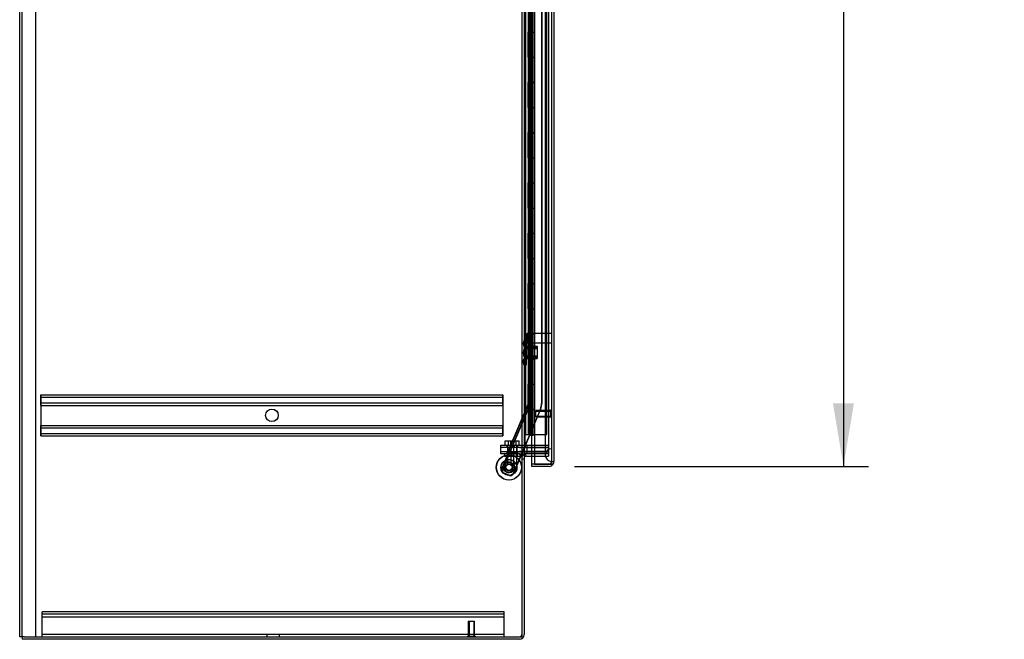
# Model space of a CAD drawing. Header units: inches. Extents: x 1 to 359, y -2 to 239.
# Tile 1 of 53: x 27 to 66, y 58 to 82. Entities that reach past the tile are written whole.
import ezdxf
from ezdxf.enums import TextEntityAlignment as Align
from ezdxf.lldxf.tags import DXFTag

# ---------------------------------------------------------------- set-up
doc = ezdxf.new("R2010")
doc.units = ezdxf.units.IN
doc.header["$MEASUREMENT"] = 0
for name, color, linetype in [('COM53964-3', 7, 'Continuous'), ('COM54746-78', 7, 'Continuous'), ('COM70098', 7, 'Continuous'), ('COM70220', 7, 'Continuous'), ('COM70739-10', 7, 'Continuous'), ('COM70839-6', 7, 'Continuous'), ('COM71195-9', 7, 'Continuous'), ('COM71299-4', 7, 'Continuous'), ('COM71300-4', 7, 'Continuous'), ('Default', 7, 'Continuous'), ('GSK87756', 7, 'Continuous'), ('NTS18147', 7, 'Continuous'), ('NTS86070', 7, 'Continuous'), ('ROL87452', 7, 'Continuous'), ('RVT17786', 7, 'Continuous'), ('SCC180005', 7, 'Continuous'), ('STD26122', 7, 'Continuous'), ('STD26258', 7, 'Continuous'), ('WAF25376', 7, 'Continuous'), ('WAM30038', 7, 'Continuous')]:
    doc.layers.add(name, color=color, linetype=linetype)
doc.styles.add('SEACAD_Times_New_Roman', font='times.ttf')
tags = doc.linetypes.add('HIDDEN2', pattern=[0.1875, 0.125, -0.0625]).pattern_tags.tags
tags[6:7] = [DXFTag(74, 4), DXFTag(75, 0), DXFTag(340, '0'), DXFTag(46, 0.0), DXFTag(50, 0.0), DXFTag(44, 0.0), DXFTag(45, 0.0)]
tags[4:5] = [DXFTag(74, 4), DXFTag(75, 0), DXFTag(340, '0'), DXFTag(46, 0.0), DXFTag(50, 0.0), DXFTag(44, 0.0), DXFTag(45, 0.0)]
doc.dimstyles.new('HAMMOND_(STH_-_540x360)', dxfattribs={"dimtxt": 2, "dimasz": 2.5, "dimexe": 1, "dimexo": 1, "dimgap": 0.5, "dimtad": 0, "dimtih": 1, "dimtoh": 1, "dimzin": 0, "dimdsep": 46, "dimtxsty": 'SEACAD_Times_New_Roman', "dimblk1": '_SE_FILLED', "dimblk2": '_SE_FILLED', "dimsah": 1, "dimcen": 1, "dimadec": 0, "dimazin": 0, "dimtfac": 0.8, "dimtofl": 0, "dimtmove": 0, "dimatfit": 3, "dimfxl": 1, "dimtolj": 1, "dimtzin": 0, "dimarcsym": 0})

# ---------------------------------------------------------------- blocks, each defined once
blk = doc.blocks.new('SE1')
at = {"layer": 'COM53964-3', "color": 7, "linetype": 'HIDDEN2'}
for p, q in [((27.363, 67.472), (27.363, 67.334)), ((27.363, 67.472), (45.738, 67.472)), ((27.363, 67.377), (45.738, 67.377)), ((27.364, 67.334), (27.364, 67.472)), ((45.738, 67.472), (45.738, 67.334)), ((45.739, 67.472), (45.738, 67.472)), ((45.739, 67.377), (45.738, 67.377)), ((45.739, 67.334), (45.739, 67.472)), ((27.363, 67.334), (27.363, 65.985)), ((27.363, 67.153), (45.738, 67.153)), ((27.363, 67.058), (45.738, 67.058)), ((27.364, 67.196), (27.364, 67.334)), ((27.364, 67.058), (27.364, 67.196)), ((27.364, 67.058), (27.364, 66.261)), ((45.738, 67.334), (45.738, 65.985)), ((45.739, 67.153), (45.738, 67.153)), ((45.739, 67.058), (45.738, 67.058)), ((45.739, 67.196), (45.739, 67.334)), ((45.739, 67.058), (45.739, 67.196)), ((45.739, 67.058), (45.739, 66.261)), ((27.363, 66.261), (45.738, 66.261)), ((27.364, 66.123), (27.364, 66.261)), ((45.739, 66.261), (45.738, 66.261)), ((45.739, 66.123), (45.739, 66.261)), ((27.363, 66.166), (45.738, 66.166)), ((27.363, 65.985), (27.363, 65.847)), ((27.363, 65.942), (45.738, 65.942)), ((27.363, 65.847), (45.738, 65.847)), ((27.364, 65.985), (27.364, 66.123)), ((27.364, 65.847), (27.364, 65.985)), ((45.739, 66.166), (45.738, 66.166)), ((45.738, 65.985), (45.738, 65.847)), ((45.739, 65.942), (45.738, 65.942)), ((45.739, 65.847), (45.738, 65.847)), ((45.739, 65.985), (45.739, 66.123)), ((45.739, 65.847), (45.739, 65.985)), ((27.411, 58.715), (27.411, 58.853)), ((45.786, 58.853), (27.411, 58.853)), ((45.786, 58.758), (27.411, 58.758)), ((45.786, 58.715), (45.786, 58.853)), ((27.411, 57.991), (27.411, 58.715)), ((45.786, 58.632), (27.411, 58.632)), ((45.786, 57.991), (45.786, 58.715)), ((27.411, 57.853), (27.411, 57.991)), ((45.786, 57.853), (45.786, 57.991)), ((45.786, 57.948), (27.411, 57.948)), ((36.348, 57.948), (36.348, 57.853)), ((36.848, 57.853), (36.848, 57.948))]:
    blk.add_line(p, q, dxfattribs=at)
for centre in [(36.55, 66.659), (36.551, 66.659)]:
    blk.add_circle(centre, 0.25, dxfattribs=at)
at = {"layer": 'COM54746-78', "color": 7, "linetype": 'HIDDEN2'}
for p, q in [((46.643, 65.897), (46.643, 143.897)), ((46.829, 143.897), (46.829, 66.897)), ((46.929, 66.897), (46.929, 143.897)), ((47.483, 65.897), (47.483, 143.897)), ((46.744, 82.897), (46.744, 81.897)), ((46.748, 82.897), (46.748, 81.897)), ((46.753, 81.897), (46.753, 82.897)), ((46.762, 82.897), (46.762, 81.898)), ((46.824, 82.897), (46.824, 81.898)), ((46.837, 81.897), (46.837, 82.897)), ((46.879, 81.897), (46.879, 82.897)), ((46.884, 82.897), (46.884, 81.898)), ((46.889, 82.897), (46.889, 81.898)), ((46.934, 81.897), (46.934, 82.897)), ((46.744, 81.897), (46.748, 81.897)), ((46.744, 81.897), (46.744, 80.897)), ((46.762, 81.898), (46.762, 81.897)), ((46.762, 81.896), (46.889, 81.896)), ((46.792, 81.897), (46.792, 80.897)), ((46.824, 81.898), (46.824, 80.897)), ((46.837, 81.897), (46.837, 80.897)), ((46.879, 81.897), (46.879, 80.897)), ((46.884, 80.897), (46.884, 81.898)), ((46.889, 80.897), (46.889, 81.898)), ((46.934, 81.896), (46.889, 81.896)), ((46.934, 80.897), (46.934, 81.898)), ((46.934, 81.896), (46.996, 81.896)), ((46.643, 81.049), (46.581, 81.049)), ((46.581, 80.745), (46.643, 80.745)), ((46.744, 80.897), (46.744, 79.897)), ((46.744, 80.897), (46.748, 80.897)), ((46.748, 80.897), (46.748, 79.897)), ((46.753, 79.897), (46.753, 80.897)), ((46.762, 80.897), (46.762, 79.898)), ((46.824, 80.897), (46.824, 79.898)), ((46.837, 79.897), (46.837, 80.897)), ((46.879, 79.897), (46.879, 80.897)), ((46.884, 80.897), (46.884, 79.898)), ((46.889, 80.897), (46.889, 79.898)), ((46.934, 79.897), (46.934, 80.897)), ((46.744, 79.897), (46.748, 79.897)), ((46.744, 79.897), (46.744, 78.897)), ((46.762, 79.898), (46.762, 79.897)), ((46.762, 79.896), (46.889, 79.896)), ((46.792, 79.897), (46.792, 78.897)), ((46.824, 79.898), (46.824, 78.897)), ((46.837, 79.897), (46.837, 78.897)), ((46.879, 79.897), (46.879, 78.897)), ((46.884, 78.897), (46.884, 79.898)), ((46.889, 78.897), (46.889, 79.898)), ((46.934, 79.896), (46.889, 79.896)), ((46.934, 78.897), (46.934, 79.898)), ((46.934, 79.896), (46.996, 79.896)), ((46.744, 78.897), (46.744, 77.897)), ((46.744, 78.897), (46.748, 78.897)), ((46.748, 78.897), (46.748, 77.897)), ((46.753, 77.897), (46.753, 78.897)), ((46.762, 78.897), (46.762, 77.898)), ((46.824, 78.897), (46.824, 77.898)), ((46.837, 77.897), (46.837, 78.897)), ((46.879, 77.897), (46.879, 78.897)), ((46.884, 78.897), (46.884, 77.898)), ((46.889, 78.897), (46.889, 77.898)), ((46.934, 77.897), (46.934, 78.897)), ((46.744, 77.897), (46.748, 77.897)), ((46.744, 77.897), (46.744, 76.897)), ((46.762, 77.898), (46.762, 77.897)), ((46.762, 77.896), (46.889, 77.896)), ((46.792, 77.897), (46.792, 76.897)), ((46.824, 77.898), (46.824, 76.897)), ((46.837, 77.897), (46.837, 76.897)), ((46.879, 77.897), (46.879, 76.897)), ((46.884, 76.897), (46.884, 77.898)), ((46.889, 76.897), (46.889, 77.898)), ((46.934, 77.896), (46.889, 77.896)), ((46.934, 76.897), (46.934, 77.898)), ((46.934, 77.896), (46.996, 77.896)), ((46.744, 76.897), (46.744, 75.897)), ((46.744, 76.897), (46.748, 76.897)), ((46.748, 76.897), (46.748, 75.897)), ((46.753, 75.897), (46.753, 76.897)), ((46.762, 76.897), (46.762, 75.898)), ((46.824, 76.897), (46.824, 75.898)), ((46.837, 75.897), (46.837, 76.897)), ((46.879, 75.897), (46.879, 76.897)), ((46.884, 76.897), (46.884, 75.898)), ((46.889, 76.897), (46.889, 75.898)), ((46.934, 75.897), (46.934, 76.897)), ((46.744, 75.897), (46.748, 75.897)), ((46.744, 75.897), (46.744, 74.897)), ((46.762, 75.898), (46.762, 75.897)), ((46.762, 75.896), (46.889, 75.896)), ((46.792, 75.897), (46.792, 74.897)), ((46.824, 75.898), (46.824, 74.897)), ((46.837, 75.897), (46.837, 74.897)), ((46.879, 75.897), (46.879, 74.897)), ((46.884, 74.897), (46.884, 75.898)), ((46.889, 74.897), (46.889, 75.898)), ((46.934, 75.896), (46.889, 75.896)), ((46.934, 74.897), (46.934, 75.898)), ((46.934, 75.896), (46.996, 75.896)), ((46.643, 75.049), (46.581, 75.049)), ((46.744, 74.897), (46.744, 73.897)), ((46.744, 74.897), (46.748, 74.897)), ((46.748, 74.897), (46.748, 73.897)), ((46.753, 73.897), (46.753, 74.897)), ((46.762, 74.897), (46.762, 73.898)), ((46.824, 74.897), (46.824, 73.898)), ((46.837, 73.897), (46.837, 74.897)), ((46.879, 73.897), (46.879, 74.897)), ((46.884, 74.897), (46.884, 73.898)), ((46.889, 74.897), (46.889, 73.898)), ((46.934, 73.897), (46.934, 74.897)), ((46.581, 74.745), (46.643, 74.745)), ((46.744, 73.897), (46.748, 73.897)), ((46.744, 73.897), (46.744, 72.897)), ((46.762, 73.898), (46.762, 73.897)), ((46.762, 73.896), (46.889, 73.896)), ((46.792, 73.897), (46.792, 72.897)), ((46.824, 73.898), (46.824, 72.897)), ((46.837, 73.897), (46.837, 72.897)), ((46.879, 73.897), (46.879, 72.897)), ((46.884, 72.897), (46.884, 73.898)), ((46.889, 72.897), (46.889, 73.898)), ((46.934, 73.896), (46.889, 73.896)), ((46.934, 72.897), (46.934, 73.898)), ((46.934, 73.896), (46.996, 73.896)), ((46.744, 72.897), (46.744, 71.897)), ((46.744, 72.897), (46.748, 72.897)), ((46.748, 72.897), (46.748, 71.897)), ((46.753, 71.897), (46.753, 72.897)), ((46.762, 72.897), (46.762, 71.898)), ((46.824, 72.897), (46.824, 71.898)), ((46.837, 71.897), (46.837, 72.897)), ((46.879, 71.897), (46.879, 72.897)), ((46.884, 72.897), (46.884, 71.898)), ((46.889, 72.897), (46.889, 71.898)), ((46.934, 71.897), (46.934, 72.897)), ((46.744, 71.897), (46.748, 71.897)), ((46.744, 71.897), (46.744, 70.897)), ((46.762, 71.898), (46.762, 71.897)), ((46.762, 71.896), (46.889, 71.896)), ((46.792, 71.897), (46.792, 70.897)), ((46.824, 71.898), (46.824, 70.897)), ((46.837, 71.897), (46.837, 70.897)), ((46.879, 71.897), (46.879, 70.897)), ((46.884, 70.897), (46.884, 71.898)), ((46.889, 70.897), (46.889, 71.898)), ((46.934, 71.896), (46.889, 71.896)), ((46.934, 70.897), (46.934, 71.898)), ((46.934, 71.896), (46.996, 71.896)), ((46.744, 70.897), (46.744, 69.897)), ((46.744, 70.897), (46.748, 70.897)), ((46.748, 70.897), (46.748, 69.897)), ((46.753, 69.897), (46.753, 70.897)), ((46.762, 70.897), (46.762, 69.898)), ((46.824, 70.897), (46.824, 69.898)), ((46.837, 69.897), (46.837, 70.897)), ((46.879, 69.897), (46.879, 70.897)), ((46.884, 70.897), (46.884, 69.898)), ((46.889, 70.897), (46.889, 69.898)), ((46.934, 69.897), (46.934, 70.897)), ((46.744, 69.897), (46.748, 69.897)), ((46.744, 69.897), (46.744, 68.897)), ((46.762, 69.898), (46.762, 69.897)), ((46.762, 69.896), (46.889, 69.896)), ((46.792, 69.897), (46.792, 68.897)), ((46.824, 69.898), (46.824, 68.897)), ((46.837, 69.897), (46.837, 68.897)), ((46.879, 69.897), (46.879, 68.897)), ((46.884, 68.897), (46.884, 69.898)), ((46.889, 68.897), (46.889, 69.898)), ((46.934, 69.896), (46.889, 69.896)), ((46.934, 68.897), (46.934, 69.898)), ((46.934, 69.896), (46.996, 69.896)), ((46.643, 69.049), (46.581, 69.049)), ((46.581, 68.745), (46.643, 68.745)), ((46.744, 68.897), (46.744, 67.897)), ((46.744, 68.897), (46.748, 68.897)), ((46.748, 68.897), (46.748, 67.897)), ((46.753, 67.897), (46.753, 68.897)), ((46.762, 68.897), (46.762, 67.898)), ((46.824, 68.897), (46.824, 67.898)), ((46.837, 67.897), (46.837, 68.897)), ((46.879, 67.897), (46.879, 68.897)), ((46.884, 68.897), (46.884, 67.898)), ((46.889, 68.897), (46.889, 67.898)), ((46.934, 67.897), (46.934, 68.897)), ((46.744, 67.897), (46.748, 67.897)), ((46.744, 67.897), (46.744, 66.897)), ((46.762, 67.898), (46.762, 67.897)), ((46.762, 67.896), (46.889, 67.896)), ((46.792, 67.897), (46.792, 66.897)), ((46.824, 67.898), (46.824, 66.897)), ((46.837, 67.897), (46.837, 66.897)), ((46.879, 67.897), (46.879, 66.897)), ((46.884, 66.897), (46.884, 67.898)), ((46.889, 66.897), (46.889, 67.898)), ((46.934, 67.896), (46.889, 67.896)), ((46.934, 66.897), (46.934, 67.898)), ((46.934, 67.896), (46.996, 67.896)), ((46.744, 66.897), (46.744, 65.897)), ((46.744, 66.897), (46.748, 66.897)), ((46.748, 66.897), (46.748, 65.897)), ((46.753, 65.897), (46.753, 66.897)), ((46.762, 66.897), (46.762, 65.897)), ((46.824, 66.897), (46.824, 65.897)), ((46.829, 66.897), (46.829, 65.897)), ((46.837, 65.897), (46.837, 66.897)), ((46.879, 65.897), (46.879, 66.897)), ((46.884, 66.897), (46.884, 65.897)), ((46.889, 66.897), (46.889, 65.897)), ((46.929, 65.897), (46.929, 66.897)), ((46.934, 65.897), (46.934, 66.897)), ((46.816, 65.862), (46.816, 65.888)), ((46.816, 65.888), (46.866, 65.888)), ((46.866, 65.862), (46.816, 65.862)), ((46.829, 65.897), (46.829, 65.888)), ((46.891, 65.888), (46.866, 65.888)), ((46.891, 65.862), (46.866, 65.862)), ((46.891, 65.888), (46.941, 65.888)), ((46.941, 65.862), (46.891, 65.862)), ((46.929, 65.888), (46.929, 65.897)), ((46.941, 65.888), (46.941, 65.862)), ((46.998, 65.897), (47.483, 65.897))]:
    blk.add_line(p, q, dxfattribs=at)
at = {"layer": 'COM54746-78', "color": 7, "linetype": 'Continuous'}
for p, q in [((46.792, 81.897), (46.792, 82.897)), ((46.996, 81.897), (46.996, 82.897)), ((46.748, 80.897), (46.748, 81.897)), ((46.748, 81.897), (46.792, 81.897)), ((46.753, 81.897), (46.753, 80.897)), ((46.762, 81.898), (46.996, 81.898)), ((46.762, 81.897), (46.762, 80.897)), ((46.792, 81.897), (46.996, 81.897)), ((46.996, 80.897), (46.996, 81.898)), ((46.748, 80.897), (46.792, 80.897)), ((46.792, 80.897), (46.996, 80.897)), ((46.792, 80.897), (46.996, 80.897)), ((46.792, 79.897), (46.792, 80.897)), ((46.996, 79.897), (46.996, 80.897)), ((46.748, 78.897), (46.748, 79.897)), ((46.748, 79.897), (46.792, 79.897)), ((46.753, 79.897), (46.753, 78.897)), ((46.762, 79.898), (46.996, 79.898)), ((46.762, 79.897), (46.762, 78.897)), ((46.792, 79.897), (46.996, 79.897)), ((46.996, 78.897), (46.996, 79.898)), ((46.748, 78.897), (46.792, 78.897)), ((46.792, 78.897), (46.996, 78.897)), ((46.792, 78.897), (46.996, 78.897)), ((46.792, 77.897), (46.792, 78.897)), ((46.996, 77.897), (46.996, 78.897)), ((46.748, 76.897), (46.748, 77.897)), ((46.748, 77.897), (46.792, 77.897)), ((46.753, 77.897), (46.753, 76.897)), ((46.762, 77.898), (46.996, 77.898)), ((46.762, 77.897), (46.762, 76.897)), ((46.792, 77.897), (46.996, 77.897)), ((46.996, 76.897), (46.996, 77.898)), ((46.748, 76.897), (46.792, 76.897)), ((46.792, 76.897), (46.996, 76.897)), ((46.792, 76.897), (46.996, 76.897)), ((46.792, 75.897), (46.792, 76.897)), ((46.996, 75.897), (46.996, 76.897)), ((46.748, 74.897), (46.748, 75.897)), ((46.748, 75.897), (46.792, 75.897)), ((46.753, 75.897), (46.753, 74.897)), ((46.762, 75.898), (46.996, 75.898)), ((46.762, 75.897), (46.762, 74.897)), ((46.792, 75.897), (46.996, 75.897)), ((46.996, 74.897), (46.996, 75.898)), ((46.748, 74.897), (46.792, 74.897)), ((46.792, 74.897), (46.996, 74.897)), ((46.792, 74.897), (46.996, 74.897)), ((46.792, 73.897), (46.792, 74.897)), ((46.996, 73.897), (46.996, 74.897)), ((46.748, 72.897), (46.748, 73.897)), ((46.748, 73.897), (46.792, 73.897)), ((46.753, 73.897), (46.753, 72.897)), ((46.762, 73.898), (46.996, 73.898)), ((46.762, 73.897), (46.762, 72.897)), ((46.792, 73.897), (46.996, 73.897)), ((46.996, 72.897), (46.996, 73.898)), ((46.748, 72.897), (46.792, 72.897)), ((46.792, 72.897), (46.996, 72.897)), ((46.792, 72.897), (46.996, 72.897)), ((46.792, 71.897), (46.792, 72.897)), ((46.996, 71.897), (46.996, 72.897)), ((46.748, 70.897), (46.748, 71.897)), ((46.748, 71.897), (46.792, 71.897)), ((46.753, 71.897), (46.753, 70.897)), ((46.762, 71.898), (46.996, 71.898)), ((46.762, 71.897), (46.762, 70.897)), ((46.792, 71.897), (46.996, 71.897)), ((46.996, 70.897), (46.996, 71.898)), ((46.748, 70.897), (46.792, 70.897)), ((46.792, 70.897), (46.996, 70.897)), ((46.792, 70.897), (46.996, 70.897)), ((46.792, 69.897), (46.792, 70.897)), ((46.996, 69.897), (46.996, 70.897)), ((46.748, 68.897), (46.748, 69.897)), ((46.748, 69.897), (46.792, 69.897)), ((46.753, 69.897), (46.753, 68.897)), ((46.762, 69.898), (46.996, 69.898)), ((46.762, 69.897), (46.762, 68.897)), ((46.792, 69.897), (46.996, 69.897)), ((46.996, 68.897), (46.996, 69.898)), ((46.748, 68.897), (46.792, 68.897)), ((46.792, 68.897), (46.996, 68.897)), ((46.792, 68.897), (46.996, 68.897)), ((46.792, 67.897), (46.792, 68.897)), ((46.996, 67.897), (46.996, 68.897)), ((46.748, 66.897), (46.748, 67.897)), ((46.748, 67.897), (46.792, 67.897)), ((46.753, 67.897), (46.753, 66.897)), ((46.762, 67.898), (46.996, 67.898)), ((46.762, 67.897), (46.762, 66.897)), ((46.792, 67.897), (46.996, 67.897)), ((46.996, 66.897), (46.996, 67.898)), ((46.748, 66.897), (46.792, 66.897)), ((46.996, 66.897), (46.762, 66.897)), ((46.792, 65.897), (46.792, 66.897)), ((46.792, 66.897), (46.996, 66.897)), ((46.829, 66.897), (46.829, 66.897)), ((46.929, 66.897), (46.929, 66.897)), ((46.934, 66.897), (46.934, 66.897)), ((46.996, 66.897), (46.996, 66.897)), ((46.996, 65.897), (46.996, 66.897)), ((46.581, 65.897), (46.792, 65.897)), ((46.792, 65.897), (46.996, 65.897)), ((46.996, 65.897), (46.998, 65.897))]:
    blk.add_line(p, q, dxfattribs=at)
at = {"layer": 'COM70098', "color": 7, "linetype": 'HIDDEN2'}
for p, q in [((45.649, 65.383), (45.649, 65.478)), ((45.649, 65.478), (46.399, 65.478)), ((45.891, 65.478), (45.891, 65.383)), ((46.016, 65.478), (46.016, 65.383)), ((46.204, 65.383), (46.204, 65.478)), ((46.329, 65.383), (46.329, 65.478)), ((46.399, 65.478), (47.548, 65.478)), ((46.691, 65.478), (46.691, 65.383)), ((46.399, 65.383), (45.649, 65.383)), ((45.649, 65.133), (45.649, 65.228)), ((45.649, 65.228), (46.399, 65.228)), ((46.399, 65.133), (45.649, 65.133)), ((45.891, 65.228), (45.891, 65.133)), ((46.016, 65.228), (46.016, 65.133)), ((46.204, 65.133), (46.204, 65.228)), ((46.329, 65.133), (46.329, 65.228)), ((46.399, 65.383), (47.548, 65.383)), ((47.548, 65.228), (46.399, 65.228)), ((46.691, 65.228), (46.691, 65.133))]:
    blk.add_line(p, q, dxfattribs=at)
at = {"layer": 'COM70220', "color": 7, "linetype": 'HIDDEN2'}
for p, q in [((47.423, 144.391), (47.423, 65.331)), ((47.669, 144.391), (47.669, 65.331)), ((47.671, 144.391), (47.671, 65.331)), ((47.672, 144.391), (47.672, 65.331)), ((47.423, 65.331), (47.423, 65.081)), ((47.669, 65.331), (47.669, 65.081)), ((47.671, 65.33), (47.669, 65.081)), ((47.669, 65.081), (47.671, 64.832)), ((47.671, 65.331), (47.671, 64.832)), ((47.672, 65.33), (47.671, 65.33)), ((47.672, 65.331), (47.672, 64.832)), ((47.671, 64.832), (47.672, 64.832))]:
    blk.add_line(p, q, dxfattribs=at)
blk.add_arc((47.673, 65.081), 0.25, 90, 270, dxfattribs=at)
at = {"layer": 'COM70739-10', "color": 7, "linetype": 'HIDDEN2'}
blk.add_line((46.611, 144.098), (46.611, 65.478), dxfattribs=at)
at = {"layer": 'COM70839-6', "color": 7, "linetype": 'HIDDEN2'}
for p, q in [((46.745, 104.035), (46.745, 67.132)), ((46.753, 104.035), (46.753, 67.132)), ((46.817, 104.035), (46.817, 67.132)), ((46.825, 104.035), (46.825, 67.132)), ((47.276, 101.774), (47.276, 67.132)), ((47.284, 101.774), (47.284, 67.132)), ((46.817, 70.701), (46.745, 70.701)), ((46.825, 70.701), (46.753, 70.701)), ((46.745, 67.701), (46.817, 67.701)), ((46.753, 67.701), (46.825, 67.701)), ((46.742, 67.118), (45.966, 65.289)), ((46.75, 67.118), (45.973, 65.289)), ((46.809, 67.09), (46.032, 65.261)), ((46.816, 67.09), (46.04, 65.261)), ((47.231, 66.911), (46.476, 65.133)), ((47.239, 66.911), (46.484, 65.133)), ((45.963, 65.199), (45.675, 64.52)), ((45.97, 65.199), (45.682, 64.52)), ((46.009, 65.179), (45.721, 64.501)), ((46.017, 65.179), (45.729, 64.501)), ((46.009, 65.179), (45.963, 65.199)), ((45.966, 65.289), (46.032, 65.261)), ((46.038, 65.275), (45.972, 65.304)), ((45.973, 65.289), (46.04, 65.261)), ((46.046, 65.275), (45.979, 65.304)), ((46.464, 65.103), (46.134, 64.326)), ((46.471, 65.103), (46.141, 64.326)), ((45.721, 64.501), (45.675, 64.52)), ((46.003, 64.273), (45.756, 64.377)), ((46.01, 64.273), (45.763, 64.377))]:
    blk.add_line(p, q, dxfattribs=at)
at = {"layer": 'COM70839-6', "color": 7, "linetype": 'Continuous'}
for p, q in [((46.476, 65.133), (46.464, 65.103)), ((46.484, 65.133), (46.471, 65.103))]:
    blk.add_line(p, q, dxfattribs=at)
at = {"layer": 'COM70839-6', "color": 7, "linetype": 'HIDDEN2'}
for centre in [(45.975, 64.59), (45.982, 64.59)]:
    blk.add_circle(centre, 0.129, dxfattribs=at)
for centre, radius, start, end in [((46.709, 67.132), 0.036, 337, 0), ((46.717, 67.132), 0.036, 337, 0), ((46.709, 67.132), 0.108, 337, 0), ((46.717, 67.132), 0.108, 337, 0), ((46.709, 67.132), 0.567, 337, 0), ((46.717, 67.132), 0.567, 337, 0), ((45.826, 64.445), 0.119, 152.2751, 195.3228), ((45.795, 64.469), 0.1, 213.5987, 247), ((45.834, 64.445), 0.119, 152.2751, 195.3228), ((45.803, 64.469), 0.1, 213.5987, 247), ((46.042, 64.365), 0.1, 247, 337), ((46.049, 64.365), 0.1, 247, 337)]:
    blk.add_arc(centre, radius, start, end, dxfattribs=at)
for points, knots in [([(45.966, 65.289), (45.966, 65.289), (45.965, 65.287), (45.965, 65.285), (45.964, 65.282), (45.964, 65.277), (45.965, 65.271), (45.966, 65.262), (45.968, 65.249), (45.969, 65.237), (45.969, 65.225), (45.968, 65.215), (45.966, 65.207), (45.964, 65.202), (45.963, 65.199)], [0, 0, 0, 0, 0.040175, 0.080102, 0.158226, 0.23381, 0.30692, 0.445198, 0.573002, 0.690655, 0.799398, 0.868041, 0.934412, 1, 1, 1, 1]), ([(46.032, 65.261), (46.03, 65.257), (46.029, 65.252), (46.026, 65.239), (46.025, 65.233), (46.02, 65.211), (46.016, 65.195), (46.009, 65.179)], [0, 0, 0, 0, 0.25, 0.25, 0.5, 0.5, 1, 1, 1, 1]), ([(46.04, 65.261), (46.038, 65.257), (46.036, 65.252), (46.034, 65.239), (46.033, 65.233), (46.028, 65.211), (46.023, 65.195), (46.017, 65.179)], [0, 0, 0, 0, 0.25, 0.25, 0.5, 0.5, 1, 1, 1, 1]), ([(45.712, 64.414), (45.702, 64.424), (45.693, 64.433), (45.68, 64.452), (45.675, 64.461), (45.669, 64.479), (45.668, 64.488), (45.669, 64.501), (45.67, 64.505), (45.671, 64.51), (45.671, 64.511), (45.672, 64.513), (45.672, 64.514), (45.673, 64.516), (45.674, 64.518), (45.675, 64.52)], [0, 0, 0, 0, 0.25, 0.25, 0.5, 0.5, 0.75, 0.75, 0.875, 0.875, 0.90625, 0.90625, 0.9375, 0.9375, 1, 1, 1, 1])]:
    blk.add_open_spline(points, degree=3, knots=knots, dxfattribs=at)
at = {"layer": 'COM71195-9', "color": 7, "linetype": 'Continuous'}
for p, q in [((46.998, 145.068), (46.998, 64.726)), ((47.768, 144.973), (47.768, 64.821)), ((46.893, 64.726), (46.893, 65.038)), ((46.893, 64.631), (46.893, 64.726)), ((47.578, 64.726), (46.893, 64.726)), ((46.998, 64.726), (46.893, 64.726)), ((47.578, 64.631), (46.893, 64.631)), ((46.998, 64.726), (47.578, 64.726)), ((47.578, 64.726), (47.742, 64.726)), ((47.742, 64.726), (47.578, 64.726))]:
    blk.add_line(p, q, dxfattribs=at)
at = {"layer": 'COM71195-9', "color": 7, "linetype": 'HIDDEN2'}
for p, q in [((47.673, 144.973), (47.673, 64.821)), ((46.893, 65.038), (46.893, 144.538)), ((47.673, 64.821), (47.768, 64.821))]:
    blk.add_line(p, q, dxfattribs=at)
blk.add_arc((47.578, 64.821), 0.095, 270, 0, dxfattribs=at)
at = {"layer": 'COM71195-9', "color": 7, "linetype": 'Continuous'}
for start, end in [(270, 330), (330, 0)]:
    blk.add_arc((47.578, 64.821), 0.19, start, end, dxfattribs=at)
at = {"layer": 'COM71195-9', "color": 7, "linetype": 'HIDDEN2'}
blk.add_ellipse((47.578, 64.821), major_axis=(-0.095, 0), ratio=0.999171, start_param=1.570796, end_param=3.141593, dxfattribs=at)
at = {"layer": 'COM71195-9', "color": 7, "linetype": 'Continuous'}
blk.add_ellipse((47.578, 64.821), major_axis=(-0.19, 0), ratio=0.999171, start_param=2.617994, end_param=3.141593, dxfattribs=at)
at = {"layer": 'COM71299-4', "color": 7, "linetype": 'Continuous'}
for p, q in [((46.581, 65.103), (46.486, 65.103)), ((46.581, 65.103), (46.581, 57.948)), ((46.676, 65.038), (46.998, 65.038)), ((26.616, 57.853), (26.616, 57.758)), ((46.391, 57.758), (26.616, 57.758))]:
    blk.add_line(p, q, dxfattribs=at)
at = {"layer": 'COM71299-4', "color": 7, "linetype": 'HIDDEN2'}
for p, q in [((46.656, 65.036), (46.636, 65.129)), ((46.998, 65.038), (47.548, 65.038)), ((47.548, 65.133), (47.548, 65.038)), ((46.486, 64.928), (46.581, 64.928))]:
    blk.add_line(p, q, dxfattribs=at)
for centre, radius, start, end in [((46.676, 64.943), 0.19, 122.6369, 180), ((46.391, 57.948), 0.095, 270, 0)]:
    blk.add_arc(centre, radius, start, end, dxfattribs=at)
at = {"layer": 'COM71299-4', "color": 7, "linetype": 'Continuous'}
for centre, radius, start, end in [((46.676, 64.943), 0.19, 90, 122.6369), ((46.676, 64.943), 0.095, 90, 180), ((46.391, 57.948), 0.19, 270, 0)]:
    blk.add_arc(centre, radius, start, end, dxfattribs=at)
at = {"layer": 'COM71300-4', "color": 7, "linetype": 'Continuous'}
for p, q in [((26.521, 57.853), (26.521, 147.723)), ((46.581, 144.443), (46.581, 65.133)), ((46.391, 65.103), (46.391, 65.133)), ((46.391, 65.133), (46.581, 65.133)), ((46.391, 65.103), (46.486, 65.103)), ((46.486, 65.103), (46.486, 57.853)), ((46.676, 65.133), (46.581, 65.133)), ((46.998, 65.133), (46.676, 65.133)), ((26.711, 57.853), (26.521, 57.853)), ((26.711, 57.853), (46.486, 57.853))]:
    blk.add_line(p, q, dxfattribs=at)
at = {"layer": 'COM71300-4', "color": 7, "linetype": 'HIDDEN2'}
for p, q in [((26.616, 57.853), (26.616, 147.723)), ((27.146, 147.723), (27.146, 57.853)), ((46.486, 144.443), (46.486, 65.133)), ((47.548, 144.443), (47.548, 65.133)), ((47.548, 65.133), (46.998, 65.133))]:
    blk.add_line(p, q, dxfattribs=at)
at = {"layer": 'GSK87756', "color": 7, "linetype": 'HIDDEN2'}
for p, q in [((45.649, 65.211), (45.649, 65.399)), ((45.649, 65.399), (46.399, 65.399)), ((45.923, 65.399), (45.923, 65.211)), ((46.048, 65.399), (46.048, 65.211)), ((46.173, 65.211), (46.173, 65.399)), ((46.298, 65.211), (46.298, 65.399)), ((46.399, 65.399), (47.548, 65.399)), ((46.691, 65.399), (46.691, 65.211)), ((46.399, 65.211), (45.649, 65.211)), ((46.399, 65.211), (47.548, 65.211))]:
    blk.add_line(p, q, dxfattribs=at)
at = {"layer": 'NTS18147', "color": 7, "linetype": 'HIDDEN2'}
for p, q in [((46.54, 69.545), (46.54, 69.49)), ((46.554, 69.584), (46.553, 69.529)), ((46.602, 69.639), (46.602, 69.644)), ((46.665, 69.644), (46.602, 69.644)), ((46.602, 69.639), (46.665, 69.64)), ((46.602, 69.585), (46.602, 69.639)), ((46.603, 69.45), (46.602, 69.585)), ((46.666, 69.451), (46.603, 69.45)), ((46.603, 69.45), (46.603, 69.333)), ((47.104, 69.334), (46.603, 69.331)), ((46.603, 69.333), (46.666, 69.333)), ((46.605, 68.955), (46.603, 69.333)), ((46.61, 68.993), (46.614, 69.371)), ((47.114, 69.333), (46.613, 69.338)), ((46.615, 69.489), (46.614, 69.371)), ((46.614, 69.371), (46.677, 69.37)), ((47.114, 69.364), (46.614, 69.369)), ((46.615, 69.489), (46.616, 69.623)), ((46.678, 69.488), (46.615, 69.489)), ((46.616, 69.623), (46.617, 69.677)), ((46.617, 69.682), (46.617, 69.677)), ((46.68, 69.681), (46.617, 69.682)), ((46.617, 69.677), (46.68, 69.677)), ((46.665, 69.644), (46.665, 69.64)), ((46.666, 69.451), (46.665, 69.64)), ((46.666, 69.333), (46.666, 69.451)), ((47.104, 69.366), (46.666, 69.364)), ((46.668, 68.955), (46.666, 69.333)), ((46.673, 68.993), (46.677, 69.37)), ((46.677, 69.37), (46.678, 69.488)), ((47.114, 69.397), (46.677, 69.401)), ((46.678, 69.488), (46.68, 69.677)), ((46.68, 69.677), (46.68, 69.681)), ((47.104, 69.366), (47.106, 68.926)), ((47.11, 68.957), (47.114, 69.397)), ((47.104, 69.303), (46.603, 69.3)), ((46.605, 68.987), (47.105, 68.99)), ((47.105, 68.959), (46.605, 68.956)), ((46.605, 68.955), (46.606, 68.837)), ((46.668, 68.955), (46.605, 68.955)), ((46.61, 68.993), (46.608, 68.875)), ((46.61, 69.025), (47.11, 69.02)), ((47.11, 68.989), (46.61, 68.994)), ((46.673, 68.993), (46.61, 68.993)), ((46.669, 68.838), (46.668, 68.955)), ((46.668, 68.924), (47.106, 68.926)), ((46.671, 68.875), (46.673, 68.993)), ((46.672, 68.961), (47.11, 68.957)), ((46.544, 68.797), (46.544, 68.743)), ((46.546, 68.836), (46.546, 68.782)), ((46.606, 68.837), (46.669, 68.838)), ((46.606, 68.703), (46.606, 68.837)), ((46.606, 68.703), (46.606, 68.649)), ((46.606, 68.682), (46.607, 68.687)), ((46.606, 68.682), (46.669, 68.681)), ((46.606, 68.649), (46.606, 68.644)), ((46.669, 68.649), (46.606, 68.649)), ((46.606, 68.644), (46.669, 68.644)), ((46.607, 68.741), (46.608, 68.875)), ((46.607, 68.741), (46.607, 68.687)), ((46.67, 68.686), (46.607, 68.687)), ((46.608, 68.875), (46.671, 68.875)), ((46.669, 68.649), (46.669, 68.838)), ((46.67, 68.686), (46.669, 68.681)), ((46.669, 68.644), (46.669, 68.649)), ((46.67, 68.686), (46.671, 68.875))]:
    blk.add_line(p, q, dxfattribs=at)
for centre, start, end in [((46.86, 69.145), 143.9043, 216.6366), ((46.868, 69.179), 143.0437, 215.776)]:
    blk.add_arc(centre, 0.318, start, end, dxfattribs=at)
for centre, major_axis in [((46.859, 69.546), (0.318, 0.002)), ((46.859, 69.492), (0.318, 0.002)), ((46.872, 69.526), (0.318, -0.003)), ((46.872, 69.58), (0.318, -0.003)), ((46.864, 68.833), (0.318, -0.003)), ((46.862, 68.799), (0.318, 0.002)), ((46.862, 68.744), (0.318, 0.002)), ((46.864, 68.778), (0.318, -0.003))]:
    blk.add_ellipse(centre, major_axis=major_axis, ratio=0.5, start_param=2.506883, end_param=3.776302, dxfattribs=at)
at = {"layer": 'NTS86070', "color": 7, "linetype": 'HIDDEN2'}
for p, q in [((45.798, 65.133), (45.798, 65.033)), ((45.798, 65.033), (45.925, 65.033)), ((45.901, 65.163), (45.901, 65.133)), ((45.911, 65.173), (46.036, 65.173)), ((45.923, 65.173), (45.923, 65.033)), ((45.923, 65.133), (45.923, 65.033)), ((45.923, 65.033), (46.423, 65.033)), ((45.947, 65.173), (45.947, 65.033)), ((46.026, 65.163), (46.026, 65.133)), ((46.309, 65.173), (46.036, 65.173)), ((46.048, 65.173), (46.048, 65.033)), ((46.072, 65.173), (46.072, 65.033)), ((46.148, 65.033), (46.148, 65.173)), ((46.173, 65.173), (46.173, 65.033)), ((46.194, 65.133), (46.194, 65.163)), ((46.273, 65.033), (46.273, 65.173)), ((46.298, 65.173), (46.298, 65.033)), ((46.298, 65.133), (46.298, 65.033)), ((46.319, 65.133), (46.319, 65.163)), ((46.423, 65.133), (46.423, 65.033))]:
    blk.add_line(p, q, dxfattribs=at)
for centre, start, end in [((45.911, 65.163), 90, 180), ((46.036, 65.163), 90, 180), ((46.184, 65.163), 0, 90), ((46.309, 65.163), 0, 90)]:
    blk.add_arc(centre, 0.01, start, end, dxfattribs=at)
at = {"layer": 'ROL87452', "color": 7, "linetype": 'HIDDEN2'}
for centre, radius in [((45.975, 64.59), 0.5), ((45.982, 64.59), 0.5), ((45.975, 64.59), 0.206)]:
    blk.add_circle(centre, radius, dxfattribs=at)
for start, end in [(154.6423, 0), (0, 152.7312)]:
    blk.add_arc((45.982, 64.59), 0.206, start, end, dxfattribs=at)
at = {"layer": 'RVT17786', "color": 7, "linetype": 'HIDDEN2'}
for centre, radius in [((45.975, 64.59), 0.217), ((45.982, 64.59), 0.217), ((45.975, 64.59), 0.125), ((45.982, 64.59), 0.125)]:
    blk.add_circle(centre, radius, dxfattribs=at)
at = {"layer": 'SCC180005', "color": 7, "linetype": 'HIDDEN2'}
for p, q in [((45.832, 65.652), (45.957, 65.652)), ((45.832, 65.478), (45.832, 65.652)), ((45.925, 65.478), (45.925, 64.728)), ((45.957, 65.652), (46.173, 65.652)), ((45.957, 65.478), (45.957, 65.652)), ((46.048, 65.478), (46.048, 65.652)), ((46.05, 65.478), (46.05, 64.728)), ((46.171, 64.728), (46.171, 65.478)), ((46.173, 65.652), (46.389, 65.652)), ((46.173, 65.478), (46.173, 65.652)), ((46.264, 65.478), (46.264, 65.652)), ((46.296, 64.728), (46.296, 65.478)), ((46.389, 65.478), (46.389, 65.652)), ((45.925, 64.728), (46.05, 64.728)), ((46.296, 64.728), (46.05, 64.728))]:
    blk.add_line(p, q, dxfattribs=at)
at = {"layer": 'STD26122', "color": 7, "linetype": 'HIDDEN2'}
for p, q in [((46.708, 69.911), (46.673, 69.876)), ((46.673, 69.876), (46.673, 69.576)), ((46.708, 69.541), (46.708, 69.911)), ((47.673, 69.911), (46.708, 69.911)), ((46.673, 69.576), (46.708, 69.541)), ((46.708, 69.541), (47.673, 69.541))]:
    blk.add_line(p, q, dxfattribs=at)
at = {"layer": 'STD26258', "color": 7, "linetype": 'HIDDEN2'}
for p, q in [((47.048, 66.601), (47.048, 66.851)), ((47.641, 66.851), (47.048, 66.851)), ((47.048, 66.82), (47.641, 66.82)), ((47.048, 66.631), (47.641, 66.631)), ((47.048, 66.601), (47.641, 66.601)), ((47.641, 66.57), (47.641, 66.882)), ((47.673, 66.882), (47.641, 66.882)), ((47.641, 66.57), (47.673, 66.57)), ((44.361, 58.478), (44.611, 58.478)), ((44.361, 58.478), (44.361, 57.884)), ((44.391, 58.478), (44.391, 57.884)), ((44.58, 58.478), (44.58, 57.884)), ((44.611, 57.884), (44.611, 58.478)), ((44.329, 57.884), (44.642, 57.884)), ((44.329, 57.884), (44.329, 57.853)), ((44.642, 57.853), (44.642, 57.884))]:
    blk.add_line(p, q, dxfattribs=at)
at = {"layer": 'WAF25376', "color": 7, "linetype": 'HIDDEN2'}
for centre, radius in [((45.975, 64.59), 0.315), ((45.982, 64.59), 0.315), ((45.975, 64.59), 0.14), ((45.982, 64.59), 0.14)]:
    blk.add_circle(centre, radius, dxfattribs=at)
at = {"layer": 'WAM30038', "color": 7, "linetype": 'HIDDEN2'}
for p, q in [((46.819, 68.77), (46.815, 69.52)), ((46.839, 69.52), (46.815, 69.52)), ((46.84, 69.431), (46.816, 69.431)), ((46.846, 69.352), (46.816, 69.352)), ((46.828, 69.555), (46.821, 68.805)), ((46.823, 69.347), (46.888, 69.306)), ((46.888, 69.282), (46.823, 69.322)), ((46.826, 69.362), (46.833, 69.357)), ((46.856, 69.387), (46.827, 69.387)), ((46.834, 69.382), (46.827, 69.385)), ((46.852, 69.554), (46.828, 69.555)), ((46.852, 69.465), (46.828, 69.466)), ((46.833, 69.357), (46.898, 69.315)), ((46.898, 69.315), (46.833, 69.357)), ((46.898, 69.34), (46.834, 69.382)), ((46.834, 69.382), (46.898, 69.34)), ((46.843, 68.77), (46.839, 69.52)), ((46.852, 69.554), (46.845, 68.805)), ((46.846, 69.352), (46.846, 69.352)), ((46.856, 69.387), (46.856, 69.387)), ((46.904, 69.319), (46.859, 69.347)), ((46.859, 69.322), (46.904, 69.294)), ((46.914, 69.328), (46.869, 69.357)), ((46.869, 69.357), (46.914, 69.328)), ((46.87, 69.381), (46.914, 69.353)), ((46.914, 69.353), (46.87, 69.381)), ((46.904, 69.374), (46.888, 69.356)), ((46.888, 69.306), (46.888, 69.356)), ((46.888, 69.356), (46.888, 69.306)), ((46.904, 69.319), (46.888, 69.306)), ((46.888, 69.306), (46.904, 69.319)), ((46.897, 69.196), (46.898, 69.315)), ((46.898, 69.315), (46.897, 69.196)), ((46.898, 69.34), (46.899, 69.389)), ((46.899, 69.389), (46.898, 69.34)), ((46.914, 69.353), (46.898, 69.34)), ((46.898, 69.34), (46.914, 69.353)), ((46.898, 69.315), (46.914, 69.328)), ((46.914, 69.328), (46.898, 69.315)), ((46.915, 69.407), (46.899, 69.389)), ((46.904, 69.319), (46.904, 69.374)), ((46.904, 69.374), (46.904, 69.319)), ((46.913, 69.196), (46.914, 69.328)), ((46.914, 69.328), (46.913, 69.196)), ((46.914, 69.353), (46.915, 69.407)), ((46.915, 69.407), (46.914, 69.353)), ((46.818, 68.938), (46.848, 68.938)), ((46.822, 68.974), (46.829, 68.978)), ((46.822, 68.973), (46.852, 68.972)), ((46.83, 69.002), (46.823, 68.997)), ((46.86, 69.163), (46.824, 69.162)), ((46.86, 69.128), (46.824, 69.127)), ((46.832, 69.197), (46.825, 69.196)), ((46.825, 68.968), (46.89, 69.009)), ((46.89, 68.984), (46.825, 68.943)), ((46.829, 68.978), (46.895, 69.018)), ((46.895, 69.018), (46.829, 68.978)), ((46.895, 69.043), (46.83, 69.002)), ((46.83, 69.002), (46.895, 69.043)), ((46.867, 69.162), (46.831, 69.162)), ((46.868, 69.197), (46.832, 69.197)), ((46.905, 69.163), (46.86, 69.163)), ((46.86, 69.128), (46.905, 69.128)), ((46.906, 68.996), (46.861, 68.968)), ((46.861, 68.943), (46.906, 68.972)), ((46.866, 69.002), (46.911, 69.03)), ((46.911, 69.03), (46.866, 69.002)), ((46.911, 69.005), (46.866, 68.977)), ((46.866, 68.977), (46.911, 69.005)), ((46.867, 69.162), (46.912, 69.161)), ((46.913, 69.196), (46.868, 69.197)), ((46.904, 69.294), (46.888, 69.282)), ((46.889, 69.163), (46.888, 69.282)), ((46.888, 69.282), (46.889, 69.163)), ((46.89, 69.009), (46.889, 69.128)), ((46.889, 69.128), (46.89, 69.009)), ((46.89, 69.009), (46.906, 68.996)), ((46.89, 68.935), (46.89, 68.984)), ((46.89, 68.984), (46.89, 68.935)), ((46.906, 68.972), (46.89, 68.984)), ((46.89, 68.935), (46.906, 68.917)), ((46.894, 68.969), (46.895, 69.018)), ((46.895, 69.018), (46.894, 68.969)), ((46.894, 68.969), (46.91, 68.951)), ((46.895, 69.043), (46.896, 69.162)), ((46.896, 69.162), (46.895, 69.043)), ((46.911, 69.03), (46.895, 69.043)), ((46.895, 69.043), (46.911, 69.03)), ((46.895, 69.018), (46.911, 69.005)), ((46.911, 69.005), (46.895, 69.018)), ((46.905, 69.163), (46.904, 69.294)), ((46.904, 69.294), (46.905, 69.163)), ((46.906, 68.996), (46.905, 69.128)), ((46.905, 69.128), (46.906, 68.996)), ((46.906, 68.917), (46.906, 68.972)), ((46.906, 68.972), (46.906, 68.917)), ((46.91, 68.951), (46.911, 69.005)), ((46.911, 69.005), (46.91, 68.951)), ((46.911, 69.03), (46.912, 69.161)), ((46.912, 69.161), (46.911, 69.03)), ((46.818, 68.859), (46.842, 68.859)), ((46.819, 68.77), (46.843, 68.77)), ((46.821, 68.805), (46.845, 68.805)), ((46.822, 68.894), (46.846, 68.894))]:
    blk.add_line(p, q, dxfattribs=at)
for centre, radius, start, end in [((47.424, 70.054), 0.854, 226.8252, 228.5606), ((47.421, 70.051), 0.85, 227.853, 228.5646), ((47.445, 70.079), 0.854, 225.9646, 227.7), ((47.442, 70.076), 0.85, 226.963, 227.704), ((46.859, 69.144), 0.0182, 87.4314, 178.2647), ((46.859, 69.146), 0.0181, 182.0423, 273.3435), ((46.867, 69.179), 0.0182, 86.5708, 177.4041), ((46.867, 69.18), 0.0181, 181.1817, 272.4829), ((47.427, 68.268), 0.854, 131.1197, 132.8551), ((47.424, 68.271), 0.85, 131.1157, 132.8592)]:
    blk.add_arc(centre, radius, start, end, dxfattribs=at)
for points, knots in [([(46.888, 69.356), (46.868, 69.373), (46.848, 69.391), (46.828, 69.409), (46.826, 69.41), (46.824, 69.412), (46.823, 69.413)], [0, 0, 0, 0, 0.926871, 0.926871, 0.926871, 1, 1, 1, 1]), ([(46.899, 69.389), (46.879, 69.407), (46.859, 69.426), (46.839, 69.444), (46.837, 69.445), (46.836, 69.447), (46.834, 69.448)], [0, 0, 0, 0, 0.926871, 0.926871, 0.926871, 1, 1, 1, 1]), ([(46.84, 69.347), (46.84, 69.345), (46.841, 69.343), (46.844, 69.338), (46.845, 69.335), (46.851, 69.329), (46.855, 69.325), (46.859, 69.322)], [0, 0, 0, 0, 0.25, 0.25, 0.5, 0.5, 1, 1, 1, 1]), ([(46.859, 69.347), (46.857, 69.349), (46.855, 69.35), (46.851, 69.351), (46.849, 69.352), (46.847, 69.352), (46.846, 69.352), (46.846, 69.352)], [0, 0, 0, 0, 0.25, 0.25, 0.5, 0.5, 0.5626015, 0.5626015, 0.5626015, 0.5626015]), ([(46.87, 69.381), (46.868, 69.383), (46.866, 69.384), (46.861, 69.386), (46.859, 69.386), (46.856, 69.387), (46.854, 69.387), (46.852, 69.385), (46.851, 69.384), (46.851, 69.382)], [0, 0, 0, 0, 0.25, 0.25, 0.5, 0.5, 0.75, 0.75, 1, 1, 1, 1]), ([(46.851, 69.382), (46.851, 69.38), (46.851, 69.377), (46.854, 69.372), (46.856, 69.37), (46.861, 69.363), (46.865, 69.359), (46.869, 69.357)], [0, 0, 0, 0, 0.25, 0.25, 0.5, 0.5, 1, 1, 1, 1]), ([(46.859, 69.413), (46.861, 69.412), (46.863, 69.41), (46.865, 69.408), (46.878, 69.396), (46.891, 69.385), (46.904, 69.374)], [0, 0, 0, 0, 0.141448, 0.141448, 0.141448, 1, 1, 1, 1]), ([(46.87, 69.448), (46.873, 69.446), (46.875, 69.444), (46.877, 69.442), (46.889, 69.43), (46.902, 69.419), (46.915, 69.407)], [0, 0, 0, 0, 0.141448, 0.141448, 0.141448, 1, 1, 1, 1]), ([(46.825, 68.877), (46.827, 68.878), (46.828, 68.88), (46.83, 68.881), (46.85, 68.899), (46.87, 68.917), (46.89, 68.935)], [0, 0, 0, 0, 0.073129, 0.073129, 0.073129, 1, 1, 1, 1]), ([(46.829, 68.911), (46.83, 68.913), (46.832, 68.914), (46.834, 68.916), (46.854, 68.933), (46.874, 68.951), (46.894, 68.969)], [0, 0, 0, 0, 0.073129, 0.073129, 0.073129, 1, 1, 1, 1]), ([(46.861, 68.968), (46.859, 68.966), (46.857, 68.965), (46.853, 68.961), (46.851, 68.959), (46.847, 68.955), (46.845, 68.952), (46.843, 68.948), (46.842, 68.945), (46.842, 68.943)], [0, 0, 0, 0, 0.25, 0.25, 0.5, 0.5, 0.75, 0.75, 1, 1, 1, 1]), ([(46.842, 68.943), (46.842, 68.941), (46.843, 68.939), (46.845, 68.938), (46.847, 68.938), (46.853, 68.938), (46.857, 68.94), (46.861, 68.943)], [0, 0, 0, 0, 0.25, 0.25, 0.5, 0.5, 1, 1, 1, 1]), ([(46.866, 69.002), (46.864, 69.001), (46.862, 68.999), (46.857, 68.996), (46.855, 68.994), (46.852, 68.989), (46.85, 68.987), (46.847, 68.982), (46.847, 68.979), (46.847, 68.977)], [0, 0, 0, 0, 0.25, 0.25, 0.5, 0.5, 0.75, 0.75, 1, 1, 1, 1]), ([(46.847, 68.977), (46.847, 68.975), (46.847, 68.974), (46.85, 68.972), (46.851, 68.972), (46.857, 68.973), (46.861, 68.975), (46.866, 68.977)], [0, 0, 0, 0, 0.25, 0.25, 0.5, 0.5, 1, 1, 1, 1]), ([(46.906, 68.917), (46.893, 68.906), (46.881, 68.894), (46.868, 68.883), (46.866, 68.881), (46.864, 68.879), (46.861, 68.877)], [0, 0, 0, 0, 0.858552, 0.858552, 0.858552, 1, 1, 1, 1]), ([(46.91, 68.951), (46.897, 68.939), (46.884, 68.928), (46.871, 68.917), (46.869, 68.915), (46.867, 68.913), (46.865, 68.911)], [0, 0, 0, 0, 0.858552, 0.858552, 0.858552, 1, 1, 1, 1]), ([(46.842, 68.859), (46.842, 68.859), (46.843, 68.86), (46.846, 68.862), (46.847, 68.864), (46.853, 68.869), (46.857, 68.873), (46.861, 68.877)], [0, 0, 0, 0, 0.25, 0.25, 0.5, 0.5, 1, 1, 1, 1]), ([(46.861, 68.877), (46.859, 68.875), (46.857, 68.873), (46.853, 68.869), (46.851, 68.867), (46.847, 68.864), (46.846, 68.862), (46.843, 68.86), (46.842, 68.859), (46.842, 68.859)], [0, 0, 0, 0, 0.25, 0.25, 0.5, 0.5, 0.75, 0.75, 1, 1, 1, 1])]:
    blk.add_open_spline(points, degree=3, knots=knots, dxfattribs=at)
blk = doc.blocks.new('DMBLK160')
at = {"layer": 'Default', "linetype": 'Continuous', "transparency": 16777216}
for points in [[(59.697, 142.663), (59.28, 145.163), (58.864, 142.663)], [(59.697, 67.131), (58.864, 67.131), (59.28, 64.631)]]:
    blk.add_hatch(color=7, dxfattribs=at).paths.add_polyline_path(points)
at = {"layer": 'Default', "color": 7, "linetype": 'Continuous', "transparency": 16777216}
for p, q in [((48.235, 145.163), (60.28, 145.163)), ((59.28, 145.163), (59.28, 106.597)), ((59.28, 100.197), (59.28, 64.631)), ((48.578, 64.631), (60.28, 64.631))]:
    blk.add_line(p, q, dxfattribs=at)
at = {"layer": 'Default', "color": 7, "linetype": 'Continuous', "transparency": 16777216, "style": 'SEACAD_Times_New_Roman'}
for s, p in [('80.53', (55.868, 105.897)), ('OPENNING', (51.721, 102.897))]:
    blk.add_text(s, height=2, dxfattribs=at).set_placement(p, align=Align.TOP_LEFT)
blk = doc.blocks.new('_SE_FILLED')
at = {"color": 0}
blk.add_line((0, 0), (-1, 0), dxfattribs=at)
blk.add_solid([(0, 0), (-1, -0.1665), (-1, 0.1665), (0, 0)], dxfattribs=at)

msp = doc.modelspace()

# ---------------------------------------------------------------- block references
at = {"layer": 'Default'}
msp.add_blockref('SE1', (0, 0), dxfattribs=at)

# ---------------------------------------------------------------- dimensions: what is measured, and where the dimension line sits
at = {"layer": 'Default', "color": 7, "linetype": 'Continuous'}
dim = msp.add_linear_dim(base=(59.28, 145.163), p1=(47.235, 145.163), p2=(46.893, 64.631), angle=269.7563, text='\\A1;<>\\POPENNING', dimstyle='HAMMOND_(STH_-_540x360)', dxfattribs=at)
dim.commit()
dim.dimension.update_dxf_attribs({"geometry": 'DMBLK160', "text_midpoint": (59.28, 104.897), "dimtype": 161})

doc.saveas('drawing.dxf')
